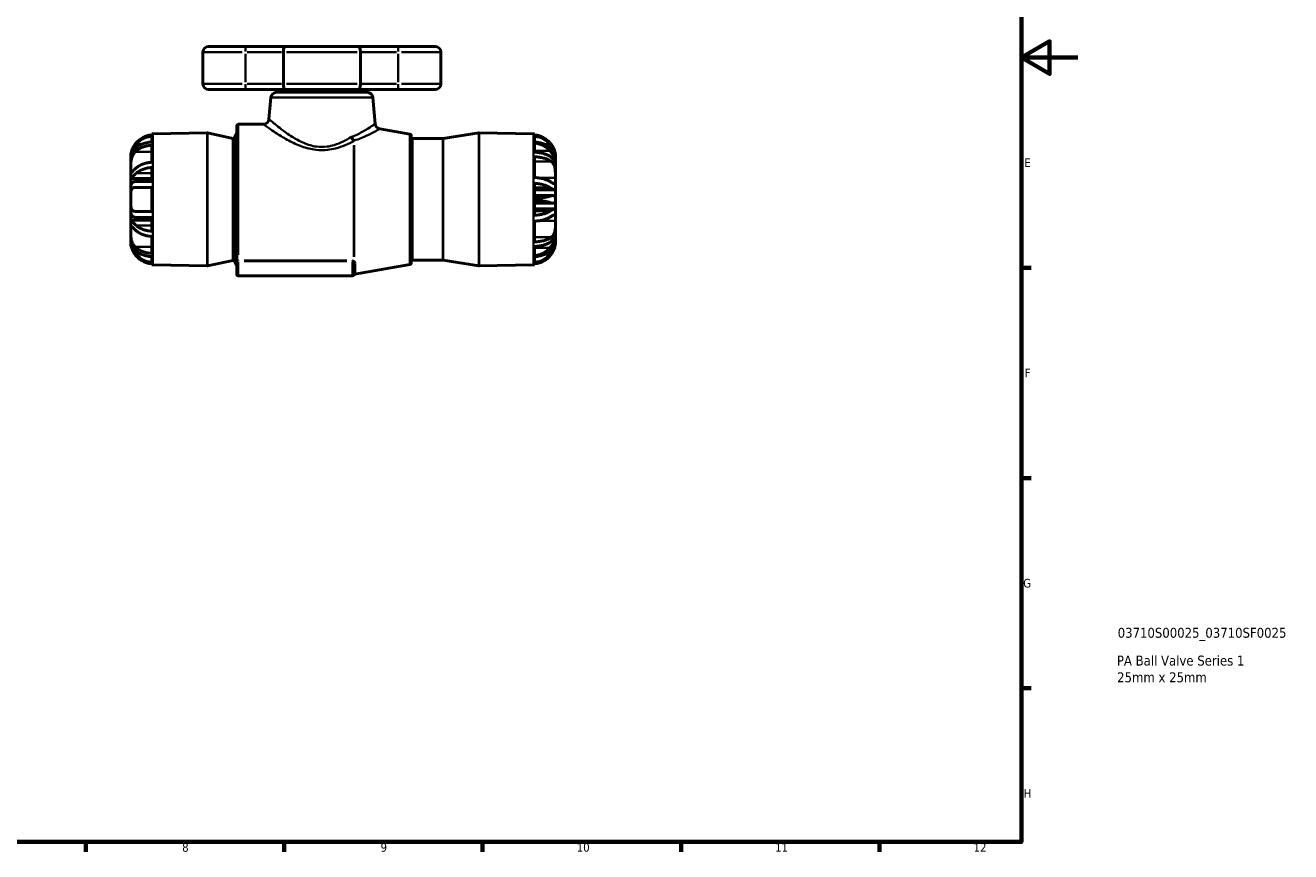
# Model space of a CAD drawing. Header units: millimetres. Extents: x 0 to 916, y -50 to 853.
# Tile 6 of 10: x 469 to 916, y 17 to 308. Entities that reach past the tile are written whole.
import ezdxf

# ---------------------------------------------------------------- set-up
doc = ezdxf.new("R2010")
doc.units = ezdxf.units.MM
for name, color, linetype, lineweight in [('Border (ANSI)', 7, 'Continuous', 70), ('Title (ISO)', 7, 'Continuous', 50), ('Visible (ANSI)', 7, 'Continuous', 50), ('Visible Narrow (ANSI)', 7, 'Continuous', 35)]:
    doc.layers.add(name, color=color, linetype=linetype, lineweight=lineweight)
doc.styles.add('Note Text (ANSI)', font='tahoma.ttf')
doc.styles.add('Note Text (ISO)', font='tahoma.ttf')

# ---------------------------------------------------------------- blocks, each defined once
blk = doc.blocks.new('Borders Default Border')
at = {"layer": 'Border (ANSI)'}
for p, q in [((821, 222.75), (824.45, 222.75)), ((821, 148.5), (824.45, 148.5)), ((821, 74.25), (824.45, 74.25)), ((490.58, 20), (490.58, 16.55)), ((560.67, 20), (560.67, 16.55)), ((630.75, 20), (630.75, 16.55)), ((700.83, 20), (700.83, 16.55)), ((770.92, 20), (770.92, 16.55))]:
    blk.add_line(p, q, dxfattribs=at)
at = {"layer": 'Border (ANSI)', "flags": 128}
for points in [[(20, 20), (20, 574), (821, 574), (821, 20), (20, 20)], [(841, 297), (821, 297), (831, 302.77), (831, 291.23), (821, 297)]]:
    blk.add_lwpolyline(points, dxfattribs=at)
at = {"layer": 'Border (ANSI)', "attachment_point": 7, "style": 'Note Text (ANSI)'}
for s, insert, char_height in [('E', (822.05, 258.35), 3.05), ('F', (822.14, 184.1), 3.05), ('G', (821.66, 109.79), 3.05), ('H', (821.81, 35.6), 3.05), ('8', (524.63, 16.48), 3.05), ('9', (594.7, 16.49), 3.05), ('10', (663.96, 16.49), 3.048), ('11', (734.04, 16.55), 3.048), ('12', (804.13, 16.55), 3.048)]:
    blk.add_mtext(s, dxfattribs=dict(at, insert=insert, char_height=char_height))
blk = doc.blocks.new('Title Blocks ISO')
at = {"layer": 'Title (ISO)', "style": 'Note Text (ISO)'}
for tag, p in [('PART_NUMBER_001', (34.03, 72.11)), ('DESCRIPTION_001', (33.74, 62.29)), ('DESCRIPTION_002', (33.83, 56.39))]:
    blk.add_attdef(tag, p, '', height=3.5, dxfattribs=at)

msp = doc.modelspace()

# ---------------------------------------------------------------- linework, layer by layer
at = {"layer": 'Visible (ANSI)'}
for p, q in [((533.969, 300.927), (546.969, 300.927)), ((561.16, 300.927), (546.969, 300.927)), ((561.16, 300.927), (586.778, 300.927)), ((600.969, 300.927), (586.778, 300.927)), ((600.969, 300.927), (613.969, 300.927)), ((531.969, 298.927), (531.969, 287.727)), ((560.365, 298.927), (560.365, 287.727)), ((587.573, 287.727), (587.573, 298.927)), ((615.969, 298.927), (615.969, 287.727)), ((546.969, 285.727), (533.969, 285.727)), ((546.969, 285.727), (561.16, 285.727)), ((555.96, 282.902), (555.291, 275.253)), ((557.953, 284.727), (589.985, 284.727)), ((586.778, 285.727), (561.16, 285.727)), ((564.594, 284.727), (564.594, 285.727)), ((583.344, 284.727), (583.344, 285.727)), ((586.778, 285.727), (600.969, 285.727)), ((591.977, 282.902), (592.79, 273.618)), ((613.969, 285.727), (600.969, 285.727)), ((543.969, 225.696), (543.969, 272.927)), ((544.469, 273.427), (553.299, 273.427)), ((513.889, 269.684), (513.889, 270.076)), ((513.889, 267.163), (513.889, 269.185)), ((514.28, 270.092), (533.411, 270.426)), ((542.545, 268.473), (533.525, 270.415)), ((543.094, 268.732), (543.913, 270.319)), ((605.056, 269.95), (594.435, 271.823)), ((605.469, 269.458), (605.469, 224.397)), ((605.969, 268.392), (616.679, 268.392)), ((616.758, 268.399), (629.425, 270.42)), ((648.658, 270.092), (629.513, 270.427)), ((649.049, 270.076), (649.049, 269.684)), ((649.049, 269.185), (649.049, 267.163)), ((513.889, 260.021), (513.889, 266.017)), ((649.049, 266.781), (649.049, 263.564)), ((506.469, 261.566), (506.469, 262.144)), ((506.469, 261.566), (506.562, 261.566)), ((506.469, 260.215), (506.469, 261.566)), ((506.469, 257.687), (506.469, 260.215)), ((649.049, 261.978), (649.049, 254.634)), ((656.469, 259.993), (656.174, 259.993)), ((656.469, 261.566), (656.376, 261.566)), ((656.469, 262.144), (656.469, 261.566)), ((656.469, 261.566), (656.469, 260.215)), ((656.469, 260.215), (656.469, 259.993)), ((656.469, 259.993), (656.469, 257.843)), ((506.469, 254.342), (506.469, 257.687)), ((513.889, 253.287), (513.889, 258.169)), ((656.469, 257.843), (656.469, 254.536)), ((506.469, 251.08), (506.469, 254.342)), ((506.469, 246.927), (506.469, 251.08)), ((506.479, 254.325), (513.889, 254.325)), ((508.004, 251.167), (513.889, 251.167)), ((513.889, 253.287), (508.452, 253.287)), ((513.889, 242.687), (513.889, 251.167)), ((649.049, 252.548), (649.049, 247.31)), ((656.222, 250.296), (649.049, 250.296)), ((656.469, 254.536), (656.469, 250.651)), ((656.469, 250.651), (656.469, 247.149)), ((506.469, 242.775), (506.469, 246.927)), ((655.595, 248.252), (649.049, 248.252)), ((649.049, 246.545), (649.049, 241.306)), ((656.469, 247.149), (656.469, 246.705)), ((656.469, 246.705), (656.469, 243.204)), ((506.469, 239.512), (506.469, 242.775)), ((513.889, 242.687), (508.004, 242.687)), ((655.595, 245.603), (649.049, 245.603)), ((656.222, 243.559), (649.049, 243.559)), ((656.469, 243.204), (656.469, 239.319)), ((506.469, 236.168), (506.469, 239.512)), ((506.479, 239.53), (513.889, 239.53)), ((508.452, 240.567), (513.889, 240.567)), ((513.889, 235.686), (513.889, 240.567)), ((649.049, 239.221), (649.049, 231.877)), ((656.469, 239.319), (656.469, 236.012)), ((506.469, 233.64), (506.469, 236.168)), ((506.469, 232.289), (506.469, 233.64)), ((513.889, 227.838), (513.889, 233.834)), ((656.469, 233.862), (656.174, 233.862)), ((656.469, 236.012), (656.469, 233.862)), ((656.469, 233.862), (656.469, 233.64)), ((656.469, 233.64), (656.469, 232.289)), ((506.469, 231.711), (506.469, 232.289)), ((506.469, 232.289), (506.562, 232.289)), ((649.049, 230.291), (649.049, 227.074)), ((656.469, 232.289), (656.376, 232.289)), ((656.469, 232.289), (656.469, 231.711)), ((513.889, 224.67), (513.889, 226.692)), ((513.889, 223.779), (513.889, 224.17)), ((514.28, 223.762), (533.411, 223.428)), ((542.545, 225.382), (533.525, 223.44)), ((543.094, 225.122), (543.913, 223.535)), ((543.969, 225.696), (543.969, 225.221)), ((543.969, 225.221), (543.969, 220.427)), ((585.336, 220.427), (585.336, 224.075)), ((605.056, 223.905), (585.648, 220.482)), ((605.969, 225.462), (616.679, 225.462)), ((616.758, 225.456), (629.425, 223.434)), ((648.658, 223.762), (629.513, 223.428)), ((649.049, 226.692), (649.049, 224.67)), ((649.049, 224.17), (649.049, 223.779)), ((544.469, 219.927), (584.836, 219.927))]:
    msp.add_line(p, q, dxfattribs=at)
for centre, radius, start, end in [((533.969, 298.927), 2, 90, 180), ((613.969, 298.927), 2, 0, 90), ((533.969, 287.727), 2, 180, 270), ((613.969, 287.727), 2, 270, 0), ((557.953, 282.727), 2, 90, 175), ((589.985, 282.727), 2, 5, 90), ((544.469, 272.927), 0.5, 90, 180), ((553.299, 275.427), 2, 270, 355), ((594.782, 273.793), 2, 185, 260), ((514.419, 262.144), 7.95, 91, 93.82255), ((533.42, 269.926), 0.5, 77.84729, 91), ((542.65, 268.962), 0.5, 257.84729, 332.7076), ((543.469, 270.549), 0.5, 332.7076, 0), ((604.969, 269.458), 0.5, 0, 80), ((605.969, 268.892), 0.5, 180, 270), ((616.679, 268.892), 0.5, 270, 279.06837), ((629.504, 269.927), 0.5, 89, 99.06837), ((648.519, 262.144), 7.95, 86.17745, 89), ((514.419, 231.711), 7.95, 266.17745, 269), ((542.65, 224.893), 0.5, 27.2924, 102.15271), ((543.469, 223.306), 0.5, 0, 27.2924), ((604.969, 224.397), 0.5, 280, 0), ((605.969, 224.962), 0.5, 90, 180), ((616.679, 224.962), 0.5, 80.93163, 90), ((648.519, 231.711), 7.95, 271, 273.82255), ((533.42, 223.928), 0.5, 269, 282.15271), ((544.469, 220.427), 0.5, 180, 270), ((584.836, 220.427), 0.5, 270, 0), ((585.735, 219.99), 0.5, 100, 154.06804), ((629.504, 223.928), 0.5, 260.93163, 271)]:
    msp.add_arc(centre, radius, start, end, dxfattribs=at)
for points, knots in [([(561.16, 300.927), (561.159, 300.927), (561.158, 300.927), (561.096, 300.927), (561.036, 300.91), (560.918, 300.842), (560.861, 300.793), (560.716, 300.616), (560.633, 300.46), (560.501, 300.084), (560.45, 299.872), (560.382, 299.412), (560.365, 299.171), (560.365, 298.927)], [-0.65444496, -0.65444496, -0.65444496, -0.65444496, -0.65375802, -0.65375802, -0.60539937, -0.60539937, -0.55743829, -0.55743829, -0.47612531, -0.47612531, -0.4002551, -0.4002551, -0.32687901, -0.32687901, -0.32687901, -0.32687901]), ([(586.778, 300.927), (586.778, 300.927), (586.779, 300.927), (586.841, 300.927), (586.902, 300.91), (587.019, 300.842), (587.076, 300.793), (587.222, 300.616), (587.304, 300.46), (587.437, 300.084), (587.488, 299.872), (587.555, 299.412), (587.573, 299.171), (587.573, 298.927)], [-0.00068693, -0.00068693, -0.00068693, -0.00068693, 0, 0, 0.04835865, 0.04835865, 0.09631973, 0.09631973, 0.17763271, 0.17763271, 0.25350293, 0.25350293, 0.32687901, 0.32687901, 0.32687901, 0.32687901]), ([(560.365, 287.727), (560.365, 287.483), (560.382, 287.243), (560.45, 286.783), (560.501, 286.571), (560.633, 286.195), (560.716, 286.039), (560.861, 285.862), (560.918, 285.812), (561.036, 285.745), (561.096, 285.728), (561.158, 285.727), (561.159, 285.727), (561.16, 285.727)], [-0.32687901, -0.32687901, -0.32687901, -0.32687901, -0.25350293, -0.25350293, -0.17763271, -0.17763271, -0.09631973, -0.09631973, -0.04835865, -0.04835865, 0, 0, 0.00068693, 0.00068693, 0.00068693, 0.00068693]), ([(586.778, 285.727), (586.778, 285.727), (586.779, 285.727), (586.841, 285.728), (586.902, 285.745), (587.019, 285.812), (587.076, 285.862), (587.222, 286.039), (587.304, 286.195), (587.437, 286.571), (587.488, 286.783), (587.555, 287.243), (587.573, 287.483), (587.573, 287.727)], [-0.65444496, -0.65444496, -0.65444496, -0.65444496, -0.65375802, -0.65375802, -0.60539938, -0.60539938, -0.55743829, -0.55743829, -0.47612531, -0.47612531, -0.4002551, -0.4002551, -0.32687901, -0.32687901, -0.32687901, -0.32687901]), ([(513.889, 269.684), (513.558, 269.662), (513.216, 269.617), (512.359, 269.445), (511.85, 269.284), (510.947, 268.907), (510.471, 268.655), (509.584, 268.055), (509.172, 267.708), (508.542, 267.072), (508.26, 266.741), (508.004, 266.384)], [0.051569, 0.051569, 0.051569, 0.051569, 0.14609393, 0.14609393, 0.29218786, 0.29218786, 0.43955865, 0.43955865, 0.58692945, 0.58692945, 0.70806839, 0.70806839, 0.70806839, 0.70806839]), ([(508.452, 266.384), (508.587, 266.545), (508.726, 266.699), (509.209, 267.194), (509.619, 267.545), (510.504, 268.151), (510.979, 268.406), (511.876, 268.785), (512.38, 268.946), (513.227, 269.118), (513.563, 269.162), (513.889, 269.185)], [4.4431034, 4.4431034, 4.4431034, 4.4431034, 4.50296557, 4.50296557, 4.650552, 4.650552, 4.79813843, 4.79813843, 4.94280064, 4.94280064, 5.03590084, 5.03590084, 5.03590084, 5.03590084]), ([(654.933, 266.384), (654.678, 266.741), (654.395, 267.072), (653.766, 267.708), (653.354, 268.055), (652.467, 268.655), (651.991, 268.907), (651.088, 269.284), (650.579, 269.445), (649.721, 269.617), (649.38, 269.662), (649.049, 269.684)], [4.13353111, 4.13353111, 4.13353111, 4.13353111, 4.25467004, 4.25467004, 4.40204084, 4.40204084, 4.54941164, 4.54941164, 4.69550557, 4.69550557, 4.7900305, 4.7900305, 4.7900305, 4.7900305]), ([(649.049, 269.185), (649.375, 269.162), (649.711, 269.118), (650.558, 268.946), (651.061, 268.785), (651.959, 268.406), (652.434, 268.151), (653.319, 267.545), (653.729, 267.194), (654.212, 266.699), (654.351, 266.545), (654.486, 266.384)], [0.05156201, 0.05156201, 0.05156201, 0.05156201, 0.14466221, 0.14466221, 0.28932442, 0.28932442, 0.43691085, 0.43691085, 0.58449728, 0.58449728, 0.64435945, 0.64435945, 0.64435945, 0.64435945]), ([(508.004, 266.384), (507.833, 266.144), (507.673, 265.897), (507.261, 265.19), (507.046, 264.732), (506.755, 263.942), (506.663, 263.616), (506.532, 263.006), (506.5, 262.74), (506.466, 262.306), (506.469, 262.172), (506.469, 262.145), (506.469, 262.144), (506.469, 262.144)], [-1.90814908, -1.90814908, -1.90814908, -1.90814908, -1.82646105, -1.82646105, -1.67936915, -1.67936915, -1.56217543, -1.56217543, -1.43228261, -1.43228261, -1.27736843, -1.27736843, -1.26052633, -1.26052633, -1.26052633, -1.26052633]), ([(506.469, 257.687), (506.469, 257.694), (506.469, 257.701), (506.469, 258.072), (506.467, 258.496), (506.488, 259.456), (506.514, 259.988), (506.644, 260.91), (506.723, 261.288), (506.927, 261.965), (507.043, 262.261), (507.356, 262.884), (507.562, 263.192), (507.862, 263.537), (507.932, 263.612), (508.004, 263.683)], [-1.4501183, -1.4501183, -1.4501183, -1.4501183, -1.44691048, -1.44691048, -1.28810155, -1.28810155, -1.11859174, -1.11859174, -0.99730497, -0.99730497, -0.89259981, -0.89259981, -0.76045841, -0.76045841, -0.72236757, -0.72236757, -0.72236757, -0.72236757]), ([(506.469, 261.566), (506.469, 261.806), (506.487, 262.068), (506.571, 262.635), (506.637, 262.936), (506.8, 263.488), (506.886, 263.732), (507.102, 264.259), (507.235, 264.541), (507.683, 265.366), (508.042, 265.894), (508.452, 266.384)], [-0.59632305, -0.59632305, -0.59632305, -0.59632305, -0.4860237, -0.4860237, -0.37446096, -0.37446096, -0.28903699, -0.28903699, -0.19151254, -0.19151254, 0, 0, 0, 0]), ([(508.452, 265.182), (508.066, 264.856), (507.725, 264.471), (507.287, 263.783), (507.152, 263.53), (506.935, 263.033), (506.849, 262.796), (506.687, 262.247), (506.618, 261.934), (506.498, 261.15), (506.469, 260.682), (506.469, 260.215)], [-0.64978064, -0.64978064, -0.64978064, -0.64978064, -0.46967504, -0.46967504, -0.37457783, -0.37457783, -0.29439885, -0.29439885, -0.1958165, -0.1958165, -0.05419028, -0.05419028, -0.05419028, -0.05419028]), ([(508.004, 263.683), (508.26, 263.936), (508.542, 264.17), (509.172, 264.62), (509.584, 264.865), (510.471, 265.289), (510.947, 265.468), (511.85, 265.734), (512.359, 265.848), (513.216, 265.969), (513.558, 266.001), (513.889, 266.017)], [4.13350092, 4.13350092, 4.13350092, 4.13350092, 4.25463986, 4.25463986, 4.40201066, 4.40201066, 4.54938146, 4.54938146, 4.69547538, 4.69547538, 4.79000032, 4.79000032, 4.79000032, 4.79000032]), ([(513.889, 267.163), (513.563, 267.147), (513.227, 267.115), (512.38, 266.994), (511.876, 266.88), (510.979, 266.612), (510.504, 266.432), (509.619, 266.003), (509.209, 265.755), (508.726, 265.405), (508.587, 265.297), (508.452, 265.182)], [0.05156201, 0.05156201, 0.05156201, 0.05156201, 0.14466221, 0.14466221, 0.28932442, 0.28932442, 0.43691085, 0.43691085, 0.58449728, 0.58449728, 0.64435945, 0.64435945, 0.64435945, 0.64435945]), ([(654.486, 265.182), (654.351, 265.297), (654.212, 265.405), (653.729, 265.755), (653.319, 266.003), (652.434, 266.432), (651.959, 266.612), (651.061, 266.88), (650.558, 266.994), (649.711, 267.115), (649.375, 267.147), (649.049, 267.163)], [4.44297342, 4.44297342, 4.44297342, 4.44297342, 4.50283559, 4.50283559, 4.65042202, 4.65042202, 4.79800845, 4.79800845, 4.94267066, 4.94267066, 5.03577086, 5.03577086, 5.03577086, 5.03577086]), ([(649.049, 266.781), (649.375, 266.759), (649.711, 266.715), (650.558, 266.549), (651.061, 266.394), (651.959, 266.028), (652.434, 265.781), (653.319, 265.196), (653.729, 264.857), (654.212, 264.379), (654.351, 264.231), (654.486, 264.075)], [0.05156201, 0.05156201, 0.05156201, 0.05156201, 0.14466221, 0.14466221, 0.28932442, 0.28932442, 0.43691085, 0.43691085, 0.58449728, 0.58449728, 0.64435945, 0.64435945, 0.64435945, 0.64435945]), ([(654.486, 266.384), (655.008, 265.759), (655.447, 265.075), (656.014, 263.87), (656.189, 263.372), (656.421, 262.405), (656.469, 261.957), (656.469, 261.566)], [0, 0, 0, 0, 0.24424309, 0.24424309, 0.41862224, 0.41862224, 0.59904621, 0.59904621, 0.59904621, 0.59904621]), ([(656.469, 260.215), (656.469, 260.908), (656.404, 261.592), (656.092, 262.863), (655.864, 263.422), (655.264, 264.413), (654.901, 264.832), (654.486, 265.182)], [0, 0, 0, 0, 0.20859265, 0.20859265, 0.40397294, 0.40397294, 0.59738313, 0.59738313, 0.59738313, 0.59738313]), ([(654.486, 264.075), (655.009, 263.471), (655.447, 262.833), (656.015, 261.773), (656.189, 261.353), (656.421, 260.584), (656.469, 260.253), (656.469, 259.993)], [0, 0, 0, 0, 0.2444433, 0.2444433, 0.41884807, 0.41884807, 0.59904835, 0.59904835, 0.59904835, 0.59904835]), ([(656.469, 262.144), (656.469, 262.144), (656.472, 262.251), (656.446, 262.665), (656.416, 262.963), (656.26, 263.679), (656.145, 264.072), (655.849, 264.812), (655.694, 265.139), (655.341, 265.778), (655.146, 266.087), (654.933, 266.384)], [0, 0, 0, 0, 0.16544073, 0.16544073, 0.32862697, 0.32862697, 0.47873446, 0.47873446, 0.59239846, 0.59239846, 0.70189273, 0.70189273, 0.70189273, 0.70189273]), ([(513.889, 260.021), (513.558, 260.005), (513.216, 259.973), (512.359, 259.851), (511.85, 259.738), (510.947, 259.471), (510.471, 259.293), (509.584, 258.869), (509.172, 258.623), (508.542, 258.173), (508.26, 257.939), (508.004, 257.687)], [0.051569, 0.051569, 0.051569, 0.051569, 0.14609393, 0.14609393, 0.29218786, 0.29218786, 0.43955865, 0.43955865, 0.58692945, 0.58692945, 0.70806839, 0.70806839, 0.70806839, 0.70806839]), ([(654.486, 262.163), (654.351, 262.244), (654.212, 262.321), (653.729, 262.568), (653.319, 262.744), (652.434, 263.047), (651.959, 263.174), (651.061, 263.364), (650.558, 263.444), (649.711, 263.53), (649.375, 263.553), (649.049, 263.564)], [4.44297342, 4.44297342, 4.44297342, 4.44297342, 4.50283559, 4.50283559, 4.65042202, 4.65042202, 4.79800845, 4.79800845, 4.94267066, 4.94267066, 5.03577086, 5.03577086, 5.03577086, 5.03577086]), ([(649.049, 261.978), (649.38, 261.967), (649.721, 261.944), (650.579, 261.858), (651.088, 261.778), (651.991, 261.589), (652.467, 261.463), (653.354, 261.163), (653.766, 260.99), (654.395, 260.671), (654.678, 260.506), (654.933, 260.327)], [0.051569, 0.051569, 0.051569, 0.051569, 0.14609393, 0.14609393, 0.29218786, 0.29218786, 0.43955865, 0.43955865, 0.58692945, 0.58692945, 0.70806839, 0.70806839, 0.70806839, 0.70806839]), ([(656.469, 257.843), (656.469, 258.526), (656.404, 259.171), (656.092, 260.314), (655.864, 260.793), (655.264, 261.598), (654.901, 261.916), (654.486, 262.163)], [0, 0, 0, 0, 0.20861162, 0.20861162, 0.40397108, 0.40397108, 0.59738326, 0.59738326, 0.59738326, 0.59738326]), ([(654.933, 260.327), (655.286, 260.081), (655.588, 259.746), (656.029, 258.935), (656.176, 258.5), (656.373, 257.538), (656.42, 257.034), (656.46, 256.176), (656.465, 255.831), (656.469, 255.16), (656.469, 254.838), (656.469, 254.536)], [0, 0, 0, 0, 0.18214192, 0.18214192, 0.33996699, 0.33996699, 0.49411691, 0.49411691, 0.59935901, 0.59935901, 0.70457649, 0.70457649, 0.70457649, 0.70457649]), ([(508.004, 257.687), (507.945, 257.628), (507.887, 257.571), (507.592, 257.276), (507.379, 257.062), (507.059, 256.751), (506.941, 256.642), (506.733, 256.478), (506.654, 256.437), (506.521, 256.459), (506.491, 256.571), (506.466, 256.989), (506.469, 257.298), (506.469, 257.687)], [-2.17853131, -2.17853131, -2.17853131, -2.17853131, -2.14717342, -2.14717342, -2.01245323, -2.01245323, -1.90751137, -1.90751137, -1.78766603, -1.78766603, -1.62140857, -1.62140857, -1.4501183, -1.4501183, -1.4501183, -1.4501183]), ([(506.469, 254.342), (506.469, 254.325), (506.477, 254.32), (506.525, 254.347), (506.585, 254.407), (506.743, 254.569), (506.82, 254.65), (507.004, 254.839), (507.11, 254.947), (507.415, 255.249), (507.631, 255.458), (508.053, 255.844), (508.246, 256.014), (508.452, 256.188)], [-0.78478195, -0.78478195, -0.78478195, -0.78478195, -0.71173892, -0.71173892, -0.58344254, -0.58344254, -0.49901704, -0.49901704, -0.41486161, -0.41486161, -0.28431186, -0.28431186, -0.18796393, -0.18796393, -0.18796393, -0.18796393]), ([(508.452, 256.188), (508.587, 256.302), (508.726, 256.411), (509.209, 256.761), (509.619, 257.009), (510.504, 257.437), (510.979, 257.618), (511.876, 257.886), (512.38, 257.999), (513.227, 258.121), (513.563, 258.153), (513.889, 258.169)], [4.4431034, 4.4431034, 4.4431034, 4.4431034, 4.50296557, 4.50296557, 4.650552, 4.650552, 4.79813843, 4.79813843, 4.94280064, 4.94280064, 5.03590084, 5.03590084, 5.03590084, 5.03590084]), ([(506.469, 246.927), (506.469, 247.371), (506.467, 247.813), (506.48, 248.756), (506.499, 249.238), (506.611, 249.965), (506.684, 250.231), (506.881, 250.634), (506.993, 250.781), (507.293, 251.028), (507.49, 251.109), (507.805, 251.16), (507.902, 251.167), (508.004, 251.167)], [-1.43436966, -1.43436966, -1.43436966, -1.43436966, -1.29687925, -1.29687925, -1.1272375, -1.1272375, -1.00095485, -1.00095485, -0.89501008, -0.89501008, -0.76577464, -0.76577464, -0.71279267, -0.71279267, -0.71279267, -0.71279267]), ([(508.452, 253.287), (508.223, 253.287), (508.009, 253.27), (507.598, 253.186), (507.404, 253.115), (507.126, 252.944), (507.028, 252.863), (506.853, 252.671), (506.778, 252.56), (506.621, 252.245), (506.556, 252.024), (506.483, 251.559), (506.469, 251.328), (506.469, 251.08)], [-0.70854101, -0.70854101, -0.70854101, -0.70854101, -0.60181794, -0.60181794, -0.48444479, -0.48444479, -0.40760167, -0.40760167, -0.33034606, -0.33034606, -0.2133022, -0.2133022, -0.11434721, -0.11434721, -0.11434721, -0.11434721]), ([(654.933, 252.984), (654.678, 253.162), (654.395, 253.328), (653.766, 253.646), (653.354, 253.819), (652.467, 254.119), (651.991, 254.245), (651.088, 254.434), (650.579, 254.514), (649.721, 254.6), (649.38, 254.623), (649.049, 254.634)], [4.13350153, 4.13350153, 4.13350153, 4.13350153, 4.25464047, 4.25464047, 4.40201127, 4.40201127, 4.54938207, 4.54938207, 4.69547599, 4.69547599, 4.79000093, 4.79000093, 4.79000093, 4.79000093]), ([(649.049, 252.548), (649.375, 252.537), (649.711, 252.515), (650.558, 252.429), (651.061, 252.348), (651.959, 252.159), (652.434, 252.031), (653.319, 251.728), (653.729, 251.553), (654.212, 251.305), (654.351, 251.228), (654.486, 251.148)], [0.05156201, 0.05156201, 0.05156201, 0.05156201, 0.14466221, 0.14466221, 0.28932442, 0.28932442, 0.43691085, 0.43691085, 0.58449728, 0.58449728, 0.64435945, 0.64435945, 0.64435945, 0.64435945]), ([(654.486, 251.148), (655.008, 250.835), (655.447, 250.573), (656.014, 250.318), (656.189, 250.274), (656.421, 250.339), (656.469, 250.453), (656.469, 250.651)], [0, 0, 0, 0, 0.24424309, 0.24424309, 0.41862224, 0.41862224, 0.59904621, 0.59904621, 0.59904621, 0.59904621]), ([(656.469, 254.536), (656.469, 254.058), (656.472, 253.64), (656.446, 252.971), (656.416, 252.726), (656.26, 252.443), (656.145, 252.395), (655.849, 252.445), (655.694, 252.511), (655.341, 252.708), (655.146, 252.835), (654.933, 252.984)], [0, 0, 0, 0, 0.16544073, 0.16544073, 0.32862697, 0.32862697, 0.47873446, 0.47873446, 0.59239846, 0.59239846, 0.70189273, 0.70189273, 0.70189273, 0.70189273]), ([(508.004, 242.687), (507.735, 242.687), (507.495, 242.737), (507.137, 242.938), (507.006, 243.059), (506.783, 243.388), (506.697, 243.597), (506.544, 244.202), (506.504, 244.626), (506.466, 245.601), (506.469, 246.145), (506.469, 246.777), (506.469, 246.852), (506.469, 246.927)], [-2.15696681, -2.15696681, -2.15696681, -2.15696681, -2.01403019, -2.01403019, -1.90641105, -1.90641105, -1.79267599, -1.79267599, -1.62985438, -1.62985438, -1.45764002, -1.45764002, -1.43436966, -1.43436966, -1.43436966, -1.43436966]), ([(654.486, 248.035), (654.351, 247.993), (654.212, 247.953), (653.729, 247.825), (653.319, 247.735), (652.434, 247.578), (651.959, 247.512), (651.061, 247.414), (650.558, 247.372), (649.711, 247.327), (649.375, 247.316), (649.049, 247.31)], [4.4431034, 4.4431034, 4.4431034, 4.4431034, 4.50296557, 4.50296557, 4.650552, 4.650552, 4.79813843, 4.79813843, 4.94280064, 4.94280064, 5.03590084, 5.03590084, 5.03590084, 5.03590084]), ([(649.049, 246.545), (649.375, 246.539), (649.711, 246.527), (650.558, 246.483), (651.061, 246.441), (651.959, 246.343), (652.434, 246.277), (653.319, 246.12), (653.729, 246.029), (654.212, 245.901), (654.351, 245.862), (654.486, 245.82)], [0.05156201, 0.05156201, 0.05156201, 0.05156201, 0.14466221, 0.14466221, 0.28932442, 0.28932442, 0.43691085, 0.43691085, 0.58449728, 0.58449728, 0.64435945, 0.64435945, 0.64435945, 0.64435945]), ([(656.469, 247.149), (656.469, 247.541), (656.404, 247.828), (656.092, 248.185), (655.864, 248.257), (655.264, 248.246), (654.901, 248.163), (654.486, 248.035)], [0, 0, 0, 0, 0.20859265, 0.20859265, 0.40397294, 0.40397294, 0.59738313, 0.59738313, 0.59738313, 0.59738313]), ([(654.486, 245.82), (655.009, 245.658), (655.447, 245.57), (656.015, 245.647), (656.189, 245.745), (656.421, 246.107), (656.469, 246.369), (656.469, 246.705)], [0, 0, 0, 0, 0.2444433, 0.2444433, 0.41884807, 0.41884807, 0.59904835, 0.59904835, 0.59904835, 0.59904835]), ([(506.469, 242.775), (506.469, 242.364), (506.508, 242.003), (506.658, 241.528), (506.728, 241.378), (506.888, 241.141), (506.97, 241.049), (507.174, 240.875), (507.3, 240.798), (507.726, 240.617), (508.066, 240.567), (508.452, 240.567)], [-0.596583, -0.596583, -0.596583, -0.596583, -0.43320334, -0.43320334, -0.34189725, -0.34189725, -0.2680759, -0.2680759, -0.18008403, -0.18008403, 0, 0, 0, 0]), ([(654.486, 242.707), (654.351, 242.626), (654.212, 242.55), (653.729, 242.302), (653.319, 242.127), (652.434, 241.824), (651.959, 241.696), (651.061, 241.507), (650.558, 241.426), (649.711, 241.34), (649.375, 241.318), (649.049, 241.306)], [4.4431034, 4.4431034, 4.4431034, 4.4431034, 4.50296557, 4.50296557, 4.650552, 4.650552, 4.79813843, 4.79813843, 4.94280064, 4.94280064, 5.03590084, 5.03590084, 5.03590084, 5.03590084]), ([(656.469, 243.204), (656.469, 243.433), (656.404, 243.55), (656.092, 243.567), (655.864, 243.481), (655.264, 243.172), (654.901, 242.955), (654.486, 242.707)], [0, 0, 0, 0, 0.20861162, 0.20861162, 0.40397108, 0.40397108, 0.59738326, 0.59738326, 0.59738326, 0.59738326]), ([(654.933, 240.871), (655.286, 241.118), (655.588, 241.304), (656.029, 241.463), (656.176, 241.458), (656.373, 241.258), (656.42, 241.072), (656.46, 240.62), (656.465, 240.401), (656.469, 239.901), (656.469, 239.621), (656.469, 239.319)], [0, 0, 0, 0, 0.18214192, 0.18214192, 0.33996699, 0.33996699, 0.49411691, 0.49411691, 0.59935901, 0.59935901, 0.70457649, 0.70457649, 0.70457649, 0.70457649]), ([(506.469, 236.168), (506.469, 236.175), (506.469, 236.182), (506.469, 236.547), (506.467, 236.836), (506.488, 237.264), (506.514, 237.386), (506.644, 237.421), (506.723, 237.383), (506.927, 237.225), (507.043, 237.118), (507.356, 236.816), (507.562, 236.608), (507.862, 236.309), (507.932, 236.239), (508.004, 236.168)], [-1.4501183, -1.4501183, -1.4501183, -1.4501183, -1.44691048, -1.44691048, -1.28810155, -1.28810155, -1.11859174, -1.11859174, -0.99730497, -0.99730497, -0.89259981, -0.89259981, -0.76045841, -0.76045841, -0.72236757, -0.72236757, -0.72236757, -0.72236757]), ([(508.452, 237.667), (508.066, 237.993), (507.725, 238.308), (507.287, 238.731), (507.152, 238.866), (506.935, 239.086), (506.849, 239.175), (506.687, 239.343), (506.618, 239.414), (506.498, 239.53), (506.469, 239.547), (506.469, 239.512)], [-0.64978064, -0.64978064, -0.64978064, -0.64978064, -0.46967504, -0.46967504, -0.37457783, -0.37457783, -0.29439885, -0.29439885, -0.1958165, -0.1958165, -0.05419028, -0.05419028, -0.05419028, -0.05419028]), ([(513.889, 235.686), (513.563, 235.702), (513.227, 235.734), (512.38, 235.855), (511.876, 235.969), (510.979, 236.237), (510.504, 236.417), (509.619, 236.846), (509.209, 237.094), (508.726, 237.444), (508.587, 237.552), (508.452, 237.667)], [0.05156201, 0.05156201, 0.05156201, 0.05156201, 0.14466221, 0.14466221, 0.28932442, 0.28932442, 0.43691085, 0.43691085, 0.58449728, 0.58449728, 0.64435945, 0.64435945, 0.64435945, 0.64435945]), ([(649.049, 239.221), (649.38, 239.232), (649.721, 239.255), (650.579, 239.341), (651.088, 239.421), (651.991, 239.609), (652.467, 239.736), (653.354, 240.035), (653.766, 240.209), (654.395, 240.527), (654.678, 240.693), (654.933, 240.871)], [0.051569, 0.051569, 0.051569, 0.051569, 0.14609393, 0.14609393, 0.29218786, 0.29218786, 0.43955865, 0.43955865, 0.58692945, 0.58692945, 0.70806839, 0.70806839, 0.70806839, 0.70806839]), ([(656.469, 239.319), (656.469, 238.842), (656.472, 238.316), (656.446, 237.234), (656.416, 236.69), (656.26, 235.691), (656.145, 235.25), (655.849, 234.56), (655.694, 234.299), (655.341, 233.857), (655.146, 233.676), (654.933, 233.527)], [0, 0, 0, 0, 0.16544073, 0.16544073, 0.32862697, 0.32862697, 0.47873446, 0.47873446, 0.59239846, 0.59239846, 0.70189273, 0.70189273, 0.70189273, 0.70189273]), ([(508.004, 230.172), (507.945, 230.23), (507.887, 230.291), (507.592, 230.622), (507.379, 230.933), (507.059, 231.558), (506.941, 231.853), (506.733, 232.523), (506.654, 232.895), (506.521, 233.801), (506.491, 234.324), (506.466, 235.319), (506.469, 235.779), (506.469, 236.168)], [-2.17853131, -2.17853131, -2.17853131, -2.17853131, -2.14717342, -2.14717342, -2.01245323, -2.01245323, -1.90751137, -1.90751137, -1.78766603, -1.78766603, -1.62140857, -1.62140857, -1.4501183, -1.4501183, -1.4501183, -1.4501183]), ([(506.469, 233.64), (506.469, 233.399), (506.477, 233.157), (506.525, 232.489), (506.585, 232.072), (506.743, 231.402), (506.82, 231.145), (507.004, 230.65), (507.11, 230.415), (507.415, 229.844), (507.631, 229.529), (508.053, 229.037), (508.246, 228.846), (508.452, 228.673)], [-0.78478195, -0.78478195, -0.78478195, -0.78478195, -0.71173892, -0.71173892, -0.58344254, -0.58344254, -0.49901704, -0.49901704, -0.41486161, -0.41486161, -0.28431186, -0.28431186, -0.18796393, -0.18796393, -0.18796393, -0.18796393]), ([(508.004, 236.168), (508.26, 235.915), (508.542, 235.681), (509.172, 235.231), (509.584, 234.986), (510.471, 234.562), (510.947, 234.383), (511.85, 234.117), (512.359, 234.003), (513.216, 233.882), (513.558, 233.85), (513.889, 233.834)], [4.13350092, 4.13350092, 4.13350092, 4.13350092, 4.25463986, 4.25463986, 4.40201066, 4.40201066, 4.54938146, 4.54938146, 4.69547538, 4.69547538, 4.79000032, 4.79000032, 4.79000032, 4.79000032]), ([(654.933, 233.527), (654.678, 233.349), (654.395, 233.183), (653.766, 232.865), (653.354, 232.691), (652.467, 232.392), (651.991, 232.266), (651.088, 232.077), (650.579, 231.997), (649.721, 231.911), (649.38, 231.888), (649.049, 231.877)], [4.13350092, 4.13350092, 4.13350092, 4.13350092, 4.25463986, 4.25463986, 4.40201066, 4.40201066, 4.54938146, 4.54938146, 4.69547538, 4.69547538, 4.79000032, 4.79000032, 4.79000032, 4.79000032]), ([(654.486, 231.691), (655.008, 232.004), (655.447, 232.425), (656.014, 233.376), (656.189, 233.829), (656.421, 234.861), (656.469, 235.423), (656.469, 236.012)], [0, 0, 0, 0, 0.24424309, 0.24424309, 0.41862224, 0.41862224, 0.59904621, 0.59904621, 0.59904621, 0.59904621]), ([(656.469, 233.862), (656.469, 233.56), (656.404, 233.163), (656.092, 232.249), (655.864, 231.762), (655.264, 230.76), (654.901, 230.259), (654.486, 229.78)], [0, 0, 0, 0, 0.20859265, 0.20859265, 0.40397294, 0.40397294, 0.59738313, 0.59738313, 0.59738313, 0.59738313]), ([(654.486, 228.673), (655.009, 229.114), (655.447, 229.664), (656.015, 230.801), (656.189, 231.32), (656.421, 232.451), (656.469, 233.043), (656.469, 233.64)], [0, 0, 0, 0, 0.2444433, 0.2444433, 0.41884807, 0.41884807, 0.59904835, 0.59904835, 0.59904835, 0.59904835]), ([(506.469, 231.711), (506.469, 231.711), (506.467, 231.641), (506.48, 231.335), (506.499, 231.067), (506.611, 230.457), (506.684, 230.158), (506.881, 229.556), (506.993, 229.268), (507.293, 228.615), (507.49, 228.254), (507.805, 227.758), (507.902, 227.614), (508.004, 227.471)], [-1.43436966, -1.43436966, -1.43436966, -1.43436966, -1.29687925, -1.29687925, -1.1272375, -1.1272375, -1.00095485, -1.00095485, -0.89501008, -0.89501008, -0.76577464, -0.76577464, -0.71279267, -0.71279267, -0.71279267, -0.71279267]), ([(508.452, 227.471), (508.223, 227.745), (508.009, 228.031), (507.598, 228.651), (507.404, 228.986), (507.126, 229.547), (507.028, 229.769), (506.853, 230.214), (506.778, 230.435), (506.621, 230.98), (506.556, 231.295), (506.483, 231.842), (506.469, 232.075), (506.469, 232.289)], [-0.70854101, -0.70854101, -0.70854101, -0.70854101, -0.60181794, -0.60181794, -0.48444479, -0.48444479, -0.40760167, -0.40760167, -0.33034606, -0.33034606, -0.2133022, -0.2133022, -0.11434721, -0.11434721, -0.11434721, -0.11434721]), ([(513.889, 227.838), (513.558, 227.854), (513.216, 227.885), (512.359, 228.007), (511.85, 228.121), (510.947, 228.387), (510.471, 228.565), (509.584, 228.989), (509.172, 229.235), (508.542, 229.685), (508.26, 229.919), (508.004, 230.172)], [0.051569, 0.051569, 0.051569, 0.051569, 0.14609393, 0.14609393, 0.29218786, 0.29218786, 0.43955865, 0.43955865, 0.58692945, 0.58692945, 0.70806839, 0.70806839, 0.70806839, 0.70806839]), ([(508.452, 228.673), (508.587, 228.558), (508.726, 228.45), (509.209, 228.1), (509.619, 227.852), (510.504, 227.423), (510.979, 227.243), (511.876, 226.975), (512.38, 226.861), (513.227, 226.739), (513.563, 226.708), (513.889, 226.692)], [4.4431034, 4.4431034, 4.4431034, 4.4431034, 4.50296557, 4.50296557, 4.650552, 4.650552, 4.79813843, 4.79813843, 4.94280064, 4.94280064, 5.03590084, 5.03590084, 5.03590084, 5.03590084]), ([(649.049, 230.291), (649.375, 230.302), (649.711, 230.324), (650.558, 230.41), (651.061, 230.491), (651.959, 230.68), (652.434, 230.808), (653.319, 231.111), (653.729, 231.286), (654.212, 231.534), (654.351, 231.61), (654.486, 231.691)], [0.05156201, 0.05156201, 0.05156201, 0.05156201, 0.14466221, 0.14466221, 0.28932442, 0.28932442, 0.43691085, 0.43691085, 0.58449728, 0.58449728, 0.64435945, 0.64435945, 0.64435945, 0.64435945]), ([(654.486, 229.78), (654.351, 229.624), (654.212, 229.476), (653.729, 228.998), (653.319, 228.659), (652.434, 228.073), (651.959, 227.827), (651.061, 227.461), (650.558, 227.306), (649.711, 227.139), (649.375, 227.096), (649.049, 227.074)], [4.4431034, 4.4431034, 4.4431034, 4.4431034, 4.50296557, 4.50296557, 4.650552, 4.650552, 4.79813843, 4.79813843, 4.94280064, 4.94280064, 5.03590084, 5.03590084, 5.03590084, 5.03590084]), ([(649.049, 226.692), (649.375, 226.708), (649.711, 226.739), (650.558, 226.861), (651.061, 226.975), (651.959, 227.243), (652.434, 227.423), (653.319, 227.852), (653.729, 228.1), (654.212, 228.45), (654.351, 228.558), (654.486, 228.673)], [0.05156201, 0.05156201, 0.05156201, 0.05156201, 0.14466221, 0.14466221, 0.28932442, 0.28932442, 0.43691085, 0.43691085, 0.58449728, 0.58449728, 0.64435945, 0.64435945, 0.64435945, 0.64435945]), ([(656.469, 232.289), (656.469, 231.835), (656.404, 231.306), (656.092, 230.18), (655.864, 229.616), (655.264, 228.502), (654.901, 227.967), (654.486, 227.471)], [0, 0, 0, 0, 0.20861162, 0.20861162, 0.40397108, 0.40397108, 0.59738326, 0.59738326, 0.59738326, 0.59738326]), ([(654.933, 227.471), (655.286, 227.965), (655.588, 228.486), (656.029, 229.455), (656.176, 229.885), (656.373, 230.648), (656.42, 230.966), (656.46, 231.372), (656.465, 231.498), (656.469, 231.668), (656.469, 231.711), (656.469, 231.711)], [0, 0, 0, 0, 0.18214192, 0.18214192, 0.33996699, 0.33996699, 0.49411691, 0.49411691, 0.59935901, 0.59935901, 0.70457649, 0.70457649, 0.70457649, 0.70457649]), ([(508.004, 227.471), (508.26, 227.114), (508.542, 226.783), (509.172, 226.147), (509.584, 225.799), (510.471, 225.2), (510.947, 224.948), (511.85, 224.57), (512.359, 224.41), (513.216, 224.238), (513.558, 224.193), (513.889, 224.17)], [4.13350092, 4.13350092, 4.13350092, 4.13350092, 4.25463986, 4.25463986, 4.40201066, 4.40201066, 4.54938146, 4.54938146, 4.69547538, 4.69547538, 4.79000032, 4.79000032, 4.79000032, 4.79000032]), ([(513.889, 224.67), (513.563, 224.692), (513.227, 224.737), (512.38, 224.909), (511.876, 225.07), (510.979, 225.449), (510.504, 225.704), (509.619, 226.31), (509.209, 226.661), (508.726, 227.156), (508.587, 227.309), (508.452, 227.471)], [0.05156201, 0.05156201, 0.05156201, 0.05156201, 0.14466221, 0.14466221, 0.28932442, 0.28932442, 0.43691085, 0.43691085, 0.58449728, 0.58449728, 0.64435945, 0.64435945, 0.64435945, 0.64435945]), ([(654.486, 227.471), (654.351, 227.309), (654.212, 227.156), (653.729, 226.661), (653.319, 226.31), (652.434, 225.704), (651.959, 225.449), (651.061, 225.07), (650.558, 224.909), (649.711, 224.737), (649.375, 224.692), (649.049, 224.67)], [4.4431034, 4.4431034, 4.4431034, 4.4431034, 4.50296557, 4.50296557, 4.650552, 4.650552, 4.79813843, 4.79813843, 4.94280064, 4.94280064, 5.03590084, 5.03590084, 5.03590084, 5.03590084]), ([(649.049, 224.17), (649.38, 224.193), (649.721, 224.238), (650.579, 224.41), (651.088, 224.57), (651.991, 224.948), (652.467, 225.2), (653.354, 225.799), (653.766, 226.147), (654.395, 226.783), (654.678, 227.114), (654.933, 227.471)], [0.051569, 0.051569, 0.051569, 0.051569, 0.14609393, 0.14609393, 0.29218786, 0.29218786, 0.43955865, 0.43955865, 0.58692945, 0.58692945, 0.70806839, 0.70806839, 0.70806839, 0.70806839])]:
    msp.add_open_spline(points, degree=3, knots=knots, dxfattribs=at)
at = {"layer": 'Visible Narrow (ANSI)'}
for p, q in [((546.969, 300.921), (546.969, 299.084)), ((600.969, 300.921), (600.969, 299.084)), ((545.792, 298.927), (532.015, 298.927)), ((546.969, 298.367), (546.969, 288.287)), ((547.639, 298.927), (559.695, 298.927)), ((586.432, 298.927), (561.506, 298.927)), ((588.242, 298.927), (600.299, 298.927)), ((600.969, 298.367), (600.969, 288.287)), ((615.923, 298.927), (602.146, 298.927)), ((532.015, 287.727), (545.792, 287.727)), ((546.969, 287.57), (546.969, 285.734)), ((559.695, 287.727), (547.639, 287.727)), ((561.506, 287.727), (586.432, 287.727)), ((600.299, 287.727), (588.242, 287.727)), ((600.969, 287.57), (600.969, 285.734)), ((602.146, 287.727), (615.923, 287.727)), ((591.756, 282.902), (556.182, 282.902)), ((544.469, 273.216), (544.469, 227.387)), ((514.28, 269.807), (514.28, 224.048)), ((533.411, 223.718), (533.411, 270.137)), ((533.525, 270.126), (533.525, 223.729)), ((542.545, 225.647), (542.545, 268.208)), ((543.094, 268.464), (543.094, 225.391)), ((543.913, 223.823), (543.913, 270.031)), ((605.056, 224.188), (605.056, 269.667)), ((616.758, 268.134), (616.758, 225.72)), ((629.425, 223.724), (629.425, 270.131)), ((629.513, 270.137), (629.513, 223.717)), ((648.658, 224.048), (648.658, 269.807)), ((508.299, 263.683), (513.595, 263.683)), ((508.55, 266.384), (510.327, 266.384)), ((585.292, 226.672), (585.292, 265.875)), ((585.379, 266.083), (585.379, 226.584)), ((605.969, 268.128), (605.969, 225.727)), ((616.679, 225.727), (616.679, 268.128)), ((654.214, 264.075), (649.321, 264.075)), ((654.387, 266.384), (652.611, 266.384)), ((654.639, 260.327), (649.343, 260.327)), ((508.724, 256.188), (513.617, 256.188)), ((654.214, 251.148), (649.321, 251.148)), ((656.162, 254.536), (650.645, 254.536)), ((654.214, 248.035), (649.321, 248.035)), ((654.214, 245.82), (649.321, 245.82)), ((654.214, 242.707), (649.321, 242.707)), ((508.724, 237.667), (513.617, 237.667)), ((656.162, 239.319), (650.645, 239.319)), ((654.639, 233.527), (649.343, 233.527)), ((508.299, 230.172), (513.595, 230.172)), ((654.214, 229.78), (649.321, 229.78)), ((508.55, 227.471), (510.327, 227.471)), ((544.469, 225.064), (544.469, 225.278)), ((544.469, 220.184), (544.469, 224.794)), ((582.817, 225.287), (546.487, 225.287)), ((546.487, 225.05), (582.817, 225.05)), ((584.836, 225.064), (584.836, 225.278)), ((584.836, 224.794), (584.836, 220.184)), ((585.749, 224.231), (585.749, 221.005)), ((654.387, 227.471), (652.611, 227.471))]:
    msp.add_line(p, q, dxfattribs=at)
for centre, major_axis, ratio, start_param, end_param in [((585.292, 269.06), (0.975, -1.746), 0.5151492, 4.5748037, 5.4110148), ((585.726, 269.253), (0.625, -1.9), 0.5540166, 4.664234, 5.4175608), ((544.469, 225.696), (-0.5, 0), 0.8166039, 0.0785398, 1.4922565), ((544.469, 225.221), (-0.5, 0), 0.3420201, 0.0785398, 1.4922565), ((585.292, 224.769), (0.227, 0.446), 0.5457916, 0.7881439, 1.4685985), ((585.466, 224.682), (0.225, 0.446), 0.6827687, 0.9053949, 1.5801294), ((585.836, 224.075), (-0.5, 0), 0.8489229, 4.9567351, 6.2133721), ((585.836, 220.427), (-0.5, 0), 0.9844147, 4.9567351, 6.2133721)]:
    msp.add_ellipse(centre, major_axis=major_axis, ratio=ratio, start_param=start_param, end_param=end_param, dxfattribs=at)
for points, knots in [([(553.299, 273.427), (553.302, 273.424), (553.695, 273.139), (555.263, 272.036), (556.518, 271.164), (559.309, 269.383), (560.736, 268.516), (563.731, 266.931), (565.263, 266.206), (568.493, 265.045), (570.183, 264.6), (573.273, 264.256), (574.638, 264.255), (576.935, 264.508), (577.883, 264.689), (581.201, 265.541), (583.37, 266.509), (585.292, 267.507)], [-4.7486875, -4.7486875, -4.7486875, -4.7486875, -4.0323097, -4.0323097, -3.220014, -3.220014, -2.5717471, -2.5717471, -2.0024417, -2.0024417, -1.4683333, -1.4683333, -1.0637655, -1.0637655, -0.7706459, -0.7706459, 0, 0, 0, 0]), ([(584.229, 268.886), (582.492, 267.813), (580.529, 266.772), (577.52, 265.855), (576.661, 265.66), (574.576, 265.388), (573.337, 265.389), (570.534, 265.76), (569.001, 266.238), (566.075, 267.486), (564.689, 268.267), (561.983, 269.971), (560.696, 270.903), (558.182, 272.819), (557.054, 273.757), (555.647, 274.943), (555.294, 275.25), (555.292, 275.252)], [0, 0, 0, 0, 0.7706459, 0.7706459, 1.0637655, 1.0637655, 1.4683333, 1.4683333, 2.0024417, 2.0024417, 2.5717471, 2.5717471, 3.220014, 3.220014, 4.0323097, 4.0323097, 4.7486875, 4.7486875, 4.7486875, 4.7486875]), ([(592.789, 273.618), (592.79, 273.618), (592.783, 273.614), (592.678, 273.539), (592.239, 273.221), (590.804, 272.257), (589.848, 271.634), (587.526, 270.328), (586.171, 269.643), (584.622, 269.079)], [2.120273, 2.120273, 2.120273, 2.120273, 2.2162647, 2.2162647, 2.9247462, 2.9247462, 3.5906502, 3.5906502, 4.2405391, 4.2405391, 4.2405391, 4.2405391]), ([(584.622, 269.079), (584.555, 269.054), (584.488, 269.026), (584.357, 268.961), (584.293, 268.925), (584.229, 268.886)], [0, 0, 0, 0, 0.028163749, 0.028163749, 0.056327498, 0.056327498, 0.056327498, 0.056327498]), ([(585.379, 267.708), (587.092, 268.217), (588.592, 268.838), (591.165, 270.023), (592.228, 270.588), (593.822, 271.463), (594.311, 271.751), (594.428, 271.819), (594.435, 271.823), (594.434, 271.823)], [-4.2405391, -4.2405391, -4.2405391, -4.2405391, -3.5906502, -3.5906502, -2.9247462, -2.9247462, -2.2162647, -2.2162647, -2.120273, -2.120273, -2.120273, -2.120273]), ([(585.292, 267.507), (585.306, 267.544), (585.32, 267.579), (585.349, 267.646), (585.364, 267.678), (585.379, 267.708)], [-0.056327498, -0.056327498, -0.056327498, -0.056327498, -0.028163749, -0.028163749, 0, 0, 0, 0]), ([(585.292, 225.179), (585.28, 225.185), (585.269, 225.19), (585.204, 225.22), (585.146, 225.241), (585.036, 225.269), (584.985, 225.278), (584.901, 225.286), (584.869, 225.287), (584.836, 225.287)], [-0.050641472, -0.050641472, -0.050641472, -0.050641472, -0.046004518, -0.046004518, -0.025558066, -0.025558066, -0.009830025, -0.009830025, 0, 0, 0, 0]), ([(584.836, 225.05), (584.852, 225.05), (584.869, 225.048), (584.911, 225.038), (584.936, 225.028), (584.991, 224.995), (585.02, 224.97), (585.052, 224.934), (585.058, 224.928), (585.064, 224.921)], [0, 0, 0, 0, 0.009830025, 0.009830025, 0.025558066, 0.025558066, 0.046004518, 0.046004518, 0.050641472, 0.050641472, 0.050641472, 0.050641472]), ([(585.151, 224.815), (585.199, 224.753), (585.235, 224.674), (585.314, 224.432), (585.336, 224.254), (585.336, 224.075)], [0.71036953, 0.71036953, 0.71036953, 0.71036953, 0.7548992, 0.7548992, 0.83953935, 0.83953935, 0.83953935, 0.83953935]), ([(585.749, 224.493), (585.749, 224.639), (585.706, 224.784), (585.548, 224.978), (585.476, 225.04), (585.379, 225.088)], [-0.83953935, -0.83953935, -0.83953935, -0.83953935, -0.7548992, -0.7548992, -0.71036953, -0.71036953, -0.71036953, -0.71036953]), ([(585.648, 220.482), (585.648, 220.482), (585.648, 220.482), (585.648, 220.482), (585.749, 220.638), (585.749, 220.912)], [-0.4761913, -0.4761913, -0.4761913, -0.4761913, -0.47618952, -0.47618952, 0, 0, 0, 0])]:
    msp.add_open_spline(points, degree=3, knots=knots, dxfattribs=at)
for points in [[(585.064, 224.921), (585.095, 224.884), (585.124, 224.849), (585.151, 224.815)], [(585.379, 225.088), (585.352, 225.118), (585.323, 225.148), (585.292, 225.179)]]:
    msp.add_open_spline(points, degree=3, dxfattribs=at)

# ---------------------------------------------------------------- block references
msp.add_blockref('Borders Default Border', (0, 0))
msp.add_blockref('Title Blocks ISO', (821, 20)).add_auto_attribs({'PART_NUMBER_001': '03710S00025_03710SF0025', 'DESCRIPTION_001': 'PA Ball Valve Series 1', 'DESCRIPTION_002': '25mm x 25mm'})

doc.saveas('drawing.dxf')
